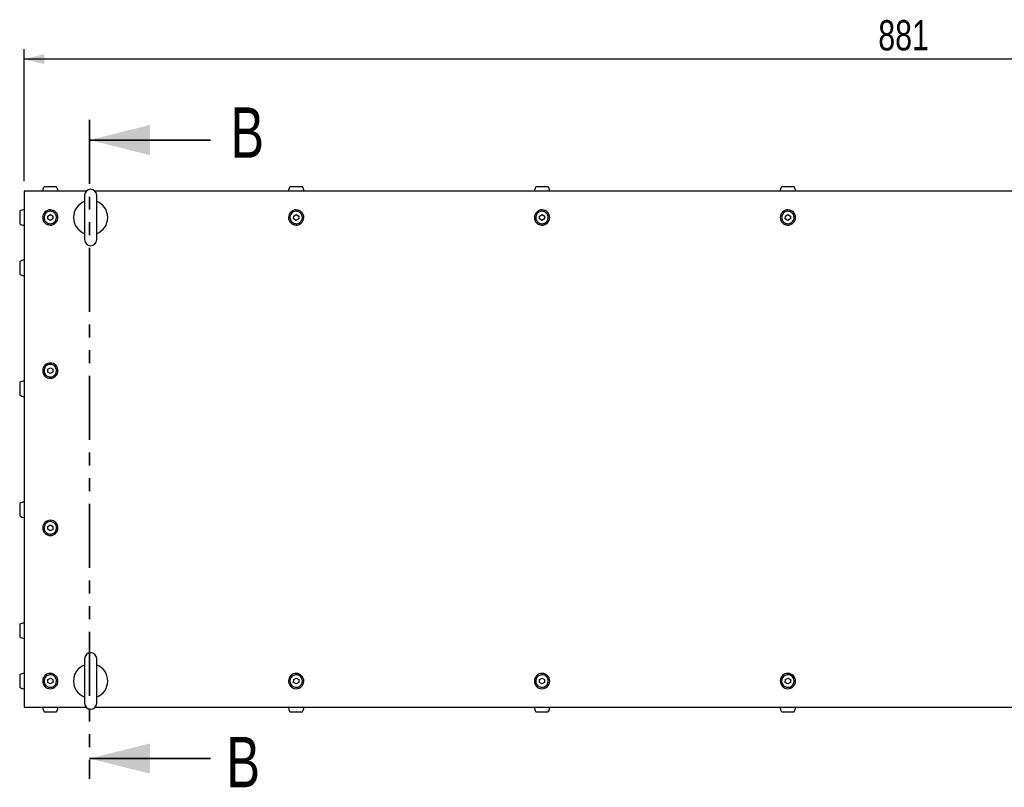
# Model space of a CAD drawing. Header units: millimetres. Extents: x 5 to 595, y 5 to 415.
# Tile 21 of 68: x 134 to 231, y 100 to 177. Entities that reach past the tile are written whole.
import ezdxf

# ---------------------------------------------------------------- set-up
doc = ezdxf.new("R2010")
doc.units = ezdxf.units.MM
doc.linetypes.add('PHANTOM', pattern=[12.7, 6.35, -1.27, 1.27, -1.27, 1.27, -1.27])
doc.layers.add('COTES', color=1, linetype='Continuous')
doc.layers.add('TRAIT-FORT', color=4, linetype='Continuous', lineweight=25)
doc.styles.add('SLDTEXTSTYLE0', font='TXT', dxfattribs={"width": 0.75})
doc.dimstyles.new('SLDDIMSTYLE0', dxfattribs={"dimtxt": 3, "dimasz": 2, "dimexe": 0, "dimexo": 0.0625, "dimgap": 0.75, "dimtad": 1, "dimlfac": 5, "dimrnd": 1e-09, "dimzin": 12, "dimdsep": 46, "dimtxsty": 'SLDTEXTSTYLE0', "dimsah": 1, "dimcen": 0.09, "dimadec": 0, "dimazin": 3, "dimtfac": 1, "dimtofl": 0, "dimtmove": 0, "dimatfit": 3, "dimfxl": 0, "dimfrac": 2, "dimtolj": 1, "dimtzin": 12, "dimarcsym": 0})

# ---------------------------------------------------------------- blocks, each defined once
blk = doc.blocks.new('_D_4')
at = {"layer": 'COTES', "color": 1}
for p, q in [((134.158, 160.57), (134.158, 173.685)), ((310.358, 160.57), (310.358, 173.685)), ((310.358, 172.685), (134.158, 172.685))]:
    blk.add_line(p, q, dxfattribs=at)
for points in [[(134.158, 172.685), (136.158, 172.185), (136.158, 173.185)], [(310.358, 172.685), (308.358, 173.185), (308.358, 172.185)]]:
    blk.add_solid(points, dxfattribs=at)
at = {"layer": 'COTES', "color": 1, "insert": (218.933, 176.553), "char_height": 3, "attachment_point": 1, "style": 'SLDTEXTSTYLE0'}
blk.add_mtext('881', dxfattribs=at)

msp = doc.modelspace()

# ---------------------------------------------------------------- linework, layer by layer
at = {"color": 7, "linetype": 'PHANTOM', "lineweight": 35}
msp.add_line((140.655, 166.6566), (140.655, 101.2838), dxfattribs=at)
at = {"color": 7, "linetype": 'Continuous', "lineweight": 35}
for p, q in [((152.655, 164.6566), (140.655, 164.6566)), ((152.655, 103.2838), (140.655, 103.2838))]:
    msp.add_line(p, q, dxfattribs=at)
for points in [[(140.655, 164.6566), (146.655, 163.1566), (146.655, 166.1566)], [(140.655, 103.2838), (146.655, 101.7838), (146.655, 104.7838)]]:
    msp.add_solid(points, dxfattribs=at)
at = {"layer": 'TRAIT-FORT', "color": 4, "linetype": 'Continuous', "lineweight": 25}
for p, q in [((134.1576, 159.5702), (134.1576, 108.3702)), ((140.3104, 159.5702), (134.1576, 159.5702)), ((303.3104, 159.5702), (141.2048, 159.5702)), ((140.1576, 159.1702), (140.1576, 154.7702)), ((141.3576, 154.7702), (141.3576, 159.1702)), ((133.7176, 157.5896), (133.7176, 156.3506)), ((136.5056, 156.8294), (136.5096, 157.118)), ((136.7536, 156.6816), (136.5056, 156.8294)), ((136.5096, 157.118), (136.7615, 157.2589)), ((137.0056, 156.8225), (136.7536, 156.6816)), ((136.7615, 157.2589), (137.0095, 157.1111)), ((137.0095, 157.1111), (137.0056, 156.8225)), ((160.9056, 156.8294), (160.9096, 157.118)), ((161.1536, 156.6816), (160.9056, 156.8294)), ((160.9096, 157.118), (161.1615, 157.2589)), ((161.4056, 156.8225), (161.1536, 156.6816)), ((161.1615, 157.2589), (161.4095, 157.1111)), ((161.4095, 157.1111), (161.4056, 156.8225)), ((185.3056, 156.8294), (185.3096, 157.118)), ((185.5536, 156.6816), (185.3056, 156.8294)), ((185.3096, 157.118), (185.5615, 157.2589)), ((185.8056, 156.8225), (185.5536, 156.6816)), ((185.5615, 157.2589), (185.8095, 157.1111)), ((185.8095, 157.1111), (185.8056, 156.8225)), ((209.7056, 156.8294), (209.7096, 157.118)), ((209.9536, 156.6816), (209.7056, 156.8294)), ((209.7096, 157.118), (209.9615, 157.2589)), ((210.2056, 156.8225), (209.9536, 156.6816)), ((209.9615, 157.2589), (210.2095, 157.1111)), ((210.2095, 157.1111), (210.2056, 156.8225)), ((133.7176, 152.5896), (133.7176, 151.3506)), ((136.5056, 141.6294), (136.5096, 141.918)), ((136.5096, 141.918), (136.7615, 142.0589)), ((136.7615, 142.0589), (137.0095, 141.9111)), ((137.0095, 141.9111), (137.0056, 141.6225)), ((136.7536, 141.4816), (136.5056, 141.6294)), ((137.0056, 141.6225), (136.7536, 141.4816)), ((133.7176, 140.5896), (133.7176, 139.3506)), ((133.7176, 128.5896), (133.7176, 127.3506)), ((136.5056, 126.0294), (136.5096, 126.318)), ((136.5096, 126.318), (136.7615, 126.4589)), ((136.7615, 126.4589), (137.0095, 126.3111)), ((137.0095, 126.3111), (137.0056, 126.0225)), ((136.7536, 125.8816), (136.5056, 126.0294)), ((137.0056, 126.0225), (136.7536, 125.8816)), ((133.7176, 116.5896), (133.7176, 115.3506)), ((140.1576, 113.1702), (140.1576, 108.7702)), ((141.3576, 108.7702), (141.3576, 113.1702)), ((133.7176, 111.5896), (133.7176, 110.3506)), ((136.5056, 110.8294), (136.5096, 111.118)), ((136.7536, 110.6816), (136.5056, 110.8294)), ((136.5096, 111.118), (136.7615, 111.2589)), ((137.0056, 110.8225), (136.7536, 110.6816)), ((136.7615, 111.2589), (137.0095, 111.1111)), ((137.0095, 111.1111), (137.0056, 110.8225)), ((160.9056, 110.8294), (160.9096, 111.118)), ((161.1536, 110.6816), (160.9056, 110.8294)), ((160.9096, 111.118), (161.1615, 111.2589)), ((161.4056, 110.8225), (161.1536, 110.6816)), ((161.1615, 111.2589), (161.4095, 111.1111)), ((161.4095, 111.1111), (161.4056, 110.8225)), ((185.3056, 110.8294), (185.3096, 111.118)), ((185.5536, 110.6816), (185.3056, 110.8294)), ((185.3096, 111.118), (185.5615, 111.2589)), ((185.8056, 110.8225), (185.5536, 110.6816)), ((185.5615, 111.2589), (185.8095, 111.1111)), ((185.8095, 111.1111), (185.8056, 110.8225)), ((209.7056, 110.8294), (209.7096, 111.118)), ((209.9536, 110.6816), (209.7056, 110.8294)), ((209.7096, 111.118), (209.9615, 111.2589)), ((210.2056, 110.8225), (209.9536, 110.6816)), ((209.9615, 111.2589), (210.2095, 111.1111)), ((210.2095, 111.1111), (210.2056, 110.8225)), ((134.1576, 108.3702), (140.3104, 108.3702)), ((136.1433, 107.9302), (137.376, 107.9302)), ((141.2048, 108.3702), (303.3104, 108.3702)), ((160.5433, 107.9302), (161.776, 107.9302)), ((184.9433, 107.9302), (186.176, 107.9302)), ((209.3433, 107.9302), (210.576, 107.9302))]:
    msp.add_line(p, q, dxfattribs=at)
for centre, radius, start, end in [((140.7576, 159.1702), 0.6, 0, 180), ((140.7576, 156.9702), 1.7, 110.667316, 249.332684), ((140.7576, 156.9702), 1.7, 290.667316, 69.332684), ((134.1576, 156.9702), 0.76, 90, 125.398018), ((136.7576, 156.9702), 0.76, 89.211721, 269.211721), ((136.7576, 156.9702), 0.76, 269.211721, 89.211721), ((161.1576, 156.9702), 0.76, 89.211721, 269.211721), ((161.1576, 156.9702), 0.76, 269.211721, 89.211721), ((185.5576, 156.9702), 0.76, 89.211721, 269.211721), ((185.5576, 156.9702), 0.76, 269.211721, 89.211721), ((209.9576, 156.9702), 0.76, 89.211721, 269.211721), ((209.9576, 156.9702), 0.76, 269.211721, 89.211721), ((134.1576, 156.9702), 0.76, 234.596363, 270), ((140.7576, 154.7702), 0.6, 180, 0), ((134.1576, 151.9702), 0.76, 90, 125.398018), ((134.1576, 151.9702), 0.76, 234.596363, 270), ((136.7576, 141.7702), 0.76, 89.211721, 269.211721), ((136.7576, 141.7702), 0.76, 269.211721, 89.211721), ((134.1576, 139.9702), 0.76, 90, 125.398018), ((134.1576, 139.9702), 0.76, 234.596363, 270), ((134.1576, 127.9702), 0.76, 90, 125.398018), ((134.1576, 127.9702), 0.76, 234.596363, 270), ((136.7576, 126.1702), 0.76, 89.211721, 269.211721), ((136.7576, 126.1702), 0.76, 269.211721, 89.211721), ((134.1576, 115.9702), 0.76, 90, 125.398018), ((134.1576, 115.9702), 0.76, 234.596363, 270), ((140.7576, 113.1702), 0.6, 0, 180), ((140.7576, 110.9702), 1.7, 110.667316, 249.332684), ((140.7576, 110.9702), 1.7, 290.667316, 69.332684), ((134.1576, 110.9702), 0.76, 90, 125.398018), ((136.7576, 110.9702), 0.76, 89.211721, 269.211721), ((136.7576, 110.9702), 0.76, 269.211721, 89.211721), ((161.1576, 110.9702), 0.76, 89.211721, 269.211721), ((161.1576, 110.9702), 0.76, 269.211721, 89.211721), ((185.5576, 110.9702), 0.76, 89.211721, 269.211721), ((185.5576, 110.9702), 0.76, 269.211721, 89.211721), ((209.9576, 110.9702), 0.76, 89.211721, 269.211721), ((209.9576, 110.9702), 0.76, 269.211721, 89.211721), ((134.1576, 110.9702), 0.76, 234.596363, 270), ((140.7576, 108.7702), 0.6, 180, 0)]:
    msp.add_arc(centre, radius, start, end, dxfattribs=at)
for points, knots in [([(136.1437, 160.0071), (136.1136, 159.9639), (136.0485, 159.8701), (136.0054, 159.7164), (135.9999, 159.6127), (135.9976, 159.5702)], [0, 0, 0, 0, 0.3353982, 0.7277012, 1, 1, 1, 1]), ([(137.3764, 160.0102), (137.3765, 160.0102), (137.3767, 160.0102), (137.3382, 160.0102), (137.2249, 160.0102), (137.0576, 160.0102), (136.8569, 160.0102), (136.6448, 160.0102), (136.4456, 160.0102), (136.281, 160.0102), (136.172, 160.0102), (136.137, 160.0102), (136.1385, 160.0102), (136.1387, 160.0102)], [0, 0, 0, 0, 0.0202516, 0.127624, 0.2349969, 0.3423688, 0.4497409, 0.557114, 0.6644862, 0.771859, 0.8792311, 0.9866035, 1, 1, 1, 1]), ([(137.5176, 159.5702), (137.5143, 159.6218), (137.5075, 159.7282), (137.4607, 159.8804), (137.4002, 159.9663), (137.3715, 160.0071)], [0, 0, 0, 0, 0.3300897, 0.6820061, 1, 1, 1, 1]), ([(160.5437, 160.0071), (160.5137, 159.9639), (160.4485, 159.8701), (160.4054, 159.7164), (160.3999, 159.6127), (160.3976, 159.5702)], [0, 0, 0, 0, 0.335398, 0.7277008, 1, 1, 1, 1]), ([(161.7764, 160.0102), (161.7765, 160.0102), (161.7767, 160.0102), (161.7382, 160.0102), (161.6249, 160.0102), (161.4576, 160.0102), (161.2569, 160.0102), (161.0448, 160.0102), (160.8456, 160.0102), (160.6811, 160.0102), (160.572, 160.0102), (160.537, 160.0102), (160.5385, 160.0102), (160.5387, 160.0102)], [0, 0, 0, 0, 0.0202516, 0.127624, 0.234996, 0.3423679, 0.4497415, 0.557113, 0.6644867, 0.7718582, 0.8792312, 0.9866036, 1, 1, 1, 1]), ([(161.9176, 159.5702), (161.9143, 159.6218), (161.9075, 159.7282), (161.8607, 159.8804), (161.8002, 159.9663), (161.7715, 160.0071)], [0, 0, 0, 0, 0.3300879, 0.6820044, 1, 1, 1, 1]), ([(184.9437, 160.0071), (184.9136, 159.9639), (184.8485, 159.8701), (184.8054, 159.7164), (184.7999, 159.6127), (184.7976, 159.5702)], [0, 0, 0, 0, 0.3354028, 0.7277034, 1, 1, 1, 1]), ([(186.1764, 160.0102), (186.1765, 160.0102), (186.1767, 160.0102), (186.1382, 160.0102), (186.0249, 160.0102), (185.8576, 160.0102), (185.6569, 160.0102), (185.4448, 160.0102), (185.2456, 160.0102), (185.0811, 160.0102), (184.972, 160.0102), (184.937, 160.0102), (184.9385, 160.0102), (184.9387, 160.0102)], [0, 0, 0, 0, 0.02025161, 0.12762404, 0.23499611, 0.34237041, 0.4497411, 0.55711573, 0.66448655, 0.77185817, 0.87923113, 0.98660355, 1, 1, 1, 1]), ([(186.3176, 159.5702), (186.3143, 159.6218), (186.3075, 159.7282), (186.2607, 159.8804), (186.2002, 159.9663), (186.1715, 160.0071)], [0, 0, 0, 0, 0.3300892, 0.6820031, 1, 1, 1, 1]), ([(209.3437, 160.0071), (209.3136, 159.9639), (209.2485, 159.8701), (209.2054, 159.7164), (209.1999, 159.6127), (209.1976, 159.5702)], [0, 0, 0, 0, 0.335398, 0.7277008, 1, 1, 1, 1]), ([(210.5764, 160.0102), (210.5765, 160.0102), (210.5767, 160.0102), (210.5382, 160.0102), (210.4249, 160.0102), (210.2576, 160.0102), (210.0569, 160.0102), (209.8448, 160.0102), (209.6456, 160.0102), (209.481, 160.0102), (209.372, 160.0102), (209.337, 160.0102), (209.3385, 160.0102), (209.3387, 160.0102)], [0, 0, 0, 0, 0.0202517, 0.1276234, 0.2349972, 0.3423667, 0.4497403, 0.5571119, 0.6644857, 0.7718597, 0.8792311, 0.9866036, 1, 1, 1, 1]), ([(210.7176, 159.5702), (210.7143, 159.6218), (210.7075, 159.7282), (210.6607, 159.8804), (210.6002, 159.9663), (210.5715, 160.0071)], [0, 0, 0, 0, 0.3300892, 0.6820031, 1, 1, 1, 1]), ([(136.749, 156.3506), (136.6795, 156.3584), (136.5403, 156.3741), (136.3563, 156.4834), (136.2175, 156.6426), (136.1396, 156.8402), (136.1313, 157.052), (136.1937, 157.2547), (136.3197, 157.4253), (136.4948, 157.5446), (136.6533, 157.5866), (136.8137, 157.5929), (136.9749, 157.5633), (137.1588, 157.4579), (137.2977, 157.2976), (137.3756, 157.1004), (137.3838, 156.8885), (137.3215, 156.6858), (137.1955, 156.5151), (137.0203, 156.3963), (136.8619, 156.3527), (136.7708, 156.351), (136.749, 156.3506)], [0, 0, 0, 0, 0.0536862, 0.1073726, 0.1610588, 0.214745, 0.2684313, 0.3221176, 0.3758037, 0.42949, 0.4831765, 0.5000002, 0.5536865, 0.6073728, 0.661059, 0.7147452, 0.7684314, 0.8221175, 0.8758042, 0.9294898, 0.9831763, 1, 1, 1, 1]), ([(161.149, 156.3506), (161.0795, 156.3584), (160.9403, 156.3741), (160.7563, 156.4834), (160.6175, 156.6426), (160.5396, 156.8402), (160.5313, 157.052), (160.5937, 157.2547), (160.7197, 157.4253), (160.8948, 157.5446), (161.0533, 157.5866), (161.2137, 157.5929), (161.3749, 157.5633), (161.5588, 157.4579), (161.6977, 157.2976), (161.7756, 157.1004), (161.7838, 156.8885), (161.7214, 156.6858), (161.5955, 156.5151), (161.4203, 156.3963), (161.2619, 156.3527), (161.1708, 156.351), (161.149, 156.3506)], [0, 0, 0, 0, 0.0536863, 0.1073733, 0.1610595, 0.2147455, 0.2684317, 0.322118, 0.3758042, 0.4294905, 0.4831763, 0.5, 0.5536862, 0.6073733, 0.6610595, 0.7147455, 0.7684317, 0.822118, 0.8758042, 0.9294905, 0.9831763, 1, 1, 1, 1]), ([(185.549, 156.3506), (185.4795, 156.3584), (185.3403, 156.3741), (185.1563, 156.4834), (185.0175, 156.6426), (184.9396, 156.8402), (184.9313, 157.052), (184.9937, 157.2547), (185.1197, 157.4253), (185.2948, 157.5446), (185.4533, 157.5866), (185.6137, 157.5929), (185.7749, 157.5633), (185.9588, 157.4579), (186.0977, 157.2976), (186.1756, 157.1004), (186.1838, 156.8885), (186.1215, 156.6858), (185.9955, 156.5151), (185.8203, 156.3963), (185.6619, 156.3527), (185.5708, 156.351), (185.549, 156.3506)], [0, 0, 0, 0, 0.0536862, 0.1073719, 0.1610581, 0.2147446, 0.2684308, 0.3221166, 0.3758028, 0.429489, 0.4831763, 0.5, 0.5536862, 0.6073719, 0.6610581, 0.7147446, 0.7684308, 0.8221166, 0.8758028, 0.929489, 0.9831763, 1, 1, 1, 1]), ([(209.949, 156.3506), (209.8795, 156.3584), (209.7403, 156.3741), (209.5563, 156.4834), (209.4175, 156.6426), (209.3396, 156.8402), (209.3313, 157.052), (209.3937, 157.2547), (209.5197, 157.4253), (209.6948, 157.5446), (209.8533, 157.5866), (210.0137, 157.5929), (210.1749, 157.5633), (210.3588, 157.4579), (210.4977, 157.2976), (210.5756, 157.1004), (210.5838, 156.8885), (210.5215, 156.6858), (210.3955, 156.5151), (210.2203, 156.3963), (210.0619, 156.3527), (209.9708, 156.351), (209.949, 156.3506)], [0, 0, 0, 0, 0.0536847, 0.1073718, 0.161058, 0.214744, 0.2684301, 0.3221164, 0.3758017, 0.4294893, 0.4831736, 0.4999988, 0.5536835, 0.6073706, 0.6610568, 0.7147428, 0.7684291, 0.8221154, 0.8758025, 0.9294875, 0.9831747, 1, 1, 1, 1]), ([(136.749, 141.1506), (136.6795, 141.1584), (136.5403, 141.1741), (136.3563, 141.2834), (136.2175, 141.4426), (136.1396, 141.6402), (136.1313, 141.852), (136.1937, 142.0547), (136.3197, 142.2253), (136.4948, 142.3446), (136.6533, 142.3866), (136.8137, 142.3929), (136.9749, 142.3633), (137.1588, 142.2579), (137.2977, 142.0976), (137.3756, 141.9004), (137.3838, 141.6885), (137.3215, 141.4858), (137.1955, 141.3151), (137.0203, 141.1963), (136.8619, 141.1527), (136.7708, 141.151), (136.749, 141.1506)], [0, 0, 0, 0, 0.0536862, 0.1073727, 0.1610587, 0.2147453, 0.2684311, 0.3221175, 0.3758038, 0.42949, 0.4831765, 0.5000002, 0.5536864, 0.6073729, 0.6610589, 0.7147451, 0.7684313, 0.8221174, 0.8758042, 0.9294898, 0.9831763, 1, 1, 1, 1]), ([(136.749, 125.5506), (136.6795, 125.5584), (136.5403, 125.5741), (136.3563, 125.6834), (136.2175, 125.8426), (136.1396, 126.0402), (136.1313, 126.252), (136.1937, 126.4547), (136.3197, 126.6253), (136.4948, 126.7446), (136.6533, 126.7866), (136.8137, 126.7929), (136.9749, 126.7633), (137.1588, 126.6579), (137.2977, 126.4976), (137.3756, 126.3004), (137.3838, 126.0885), (137.3215, 125.8858), (137.1955, 125.7151), (137.0203, 125.5963), (136.8619, 125.5527), (136.7708, 125.551), (136.749, 125.5506)], [0, 0, 0, 0, 0.0536862, 0.1073725, 0.1610585, 0.2147447, 0.2684309, 0.3221176, 0.3758039, 0.4294901, 0.4831766, 0.5000003, 0.5536865, 0.6073728, 0.6610593, 0.7147455, 0.7684318, 0.8221175, 0.8758042, 0.9294898, 0.9831763, 1, 1, 1, 1]), ([(136.749, 110.3506), (136.6795, 110.3584), (136.5403, 110.3741), (136.3563, 110.4834), (136.2175, 110.6426), (136.1396, 110.8402), (136.1313, 111.052), (136.1937, 111.2547), (136.3197, 111.4253), (136.4948, 111.5446), (136.6533, 111.5866), (136.8137, 111.5929), (136.9749, 111.5633), (137.1588, 111.4579), (137.2977, 111.2976), (137.3756, 111.1004), (137.3838, 110.8885), (137.3215, 110.6858), (137.1955, 110.5151), (137.0203, 110.3963), (136.8619, 110.3527), (136.7708, 110.351), (136.749, 110.3506)], [0, 0, 0, 0, 0.0536862, 0.1073726, 0.1610591, 0.2147453, 0.2684316, 0.3221176, 0.3758039, 0.4294901, 0.4831766, 0.5000003, 0.5536866, 0.6073729, 0.6610588, 0.7147451, 0.7684313, 0.8221178, 0.8758039, 0.9294899, 0.9831763, 1, 1, 1, 1]), ([(161.149, 110.3506), (161.0795, 110.3584), (160.9403, 110.3741), (160.7563, 110.4834), (160.6175, 110.6426), (160.5396, 110.8402), (160.5313, 111.052), (160.5937, 111.2547), (160.7197, 111.4253), (160.8948, 111.5446), (161.0533, 111.5866), (161.2137, 111.5929), (161.3749, 111.5633), (161.5588, 111.4579), (161.6977, 111.2976), (161.7756, 111.1004), (161.7838, 110.8885), (161.7215, 110.6858), (161.5955, 110.5151), (161.4203, 110.3963), (161.2619, 110.3527), (161.1708, 110.351), (161.149, 110.3506)], [0, 0, 0, 0, 0.0536863, 0.1073732, 0.1610598, 0.2147458, 0.2684321, 0.322118, 0.3758044, 0.4294906, 0.4831764, 0.5000001, 0.5536864, 0.6073733, 0.6610593, 0.7147453, 0.7684316, 0.8221183, 0.875804, 0.9294906, 0.9831763, 1, 1, 1, 1]), ([(185.549, 110.3506), (185.4795, 110.3584), (185.3403, 110.3741), (185.1563, 110.4834), (185.0175, 110.6426), (184.9396, 110.8402), (184.9313, 111.052), (184.9937, 111.2547), (185.1197, 111.4253), (185.2948, 111.5446), (185.4533, 111.5866), (185.6137, 111.5929), (185.7749, 111.5633), (185.9588, 111.4579), (186.0977, 111.2976), (186.1756, 111.1004), (186.1838, 110.8885), (186.1215, 110.6858), (185.9955, 110.5151), (185.8203, 110.3963), (185.6619, 110.3527), (185.5708, 110.351), (185.549, 110.3506)], [0, 0, 0, 0, 0.0536862, 0.1073719, 0.1610584, 0.2147449, 0.2684311, 0.3221166, 0.3758029, 0.4294891, 0.4831764, 0.5000001, 0.5536863, 0.607372, 0.6610579, 0.7147444, 0.7684306, 0.8221169, 0.8758026, 0.9294892, 0.9831763, 1, 1, 1, 1]), ([(209.949, 110.3506), (209.8795, 110.3584), (209.7403, 110.3741), (209.5563, 110.4834), (209.4175, 110.6426), (209.3396, 110.8402), (209.3313, 111.052), (209.3937, 111.2547), (209.5197, 111.4253), (209.6948, 111.5446), (209.8533, 111.5866), (210.0137, 111.5929), (210.1749, 111.5633), (210.3588, 111.4579), (210.4977, 111.2976), (210.5756, 111.1004), (210.5838, 110.8885), (210.5215, 110.6858), (210.3955, 110.5151), (210.2203, 110.3963), (210.0619, 110.3527), (209.9708, 110.351), (209.949, 110.3506)], [0, 0, 0, 0, 0.0536847, 0.1073717, 0.1610583, 0.2147442, 0.2684305, 0.3221164, 0.3758019, 0.4294893, 0.4831737, 0.4999989, 0.5536837, 0.6073706, 0.6610566, 0.7147426, 0.7684289, 0.8221156, 0.8758023, 0.9294876, 0.9831747, 1, 1, 1, 1]), ([(135.9976, 108.3702), (136.0009, 108.3187), (136.0076, 108.2123), (136.0547, 108.0594), (136.1158, 107.9728), (136.145, 107.9313)], [0, 0, 0, 0, 0.3283704, 0.6784467, 1, 1, 1, 1]), ([(137.3726, 107.9351), (137.4022, 107.9778), (137.4669, 108.071), (137.5097, 108.2241), (137.5153, 108.3278), (137.5176, 108.3702)], [0, 0, 0, 0, 0.3323699, 0.7264609, 1, 1, 1, 1]), ([(160.3976, 108.3702), (160.4009, 108.3187), (160.4076, 108.2123), (160.4547, 108.0594), (160.5158, 107.9728), (160.545, 107.9313)], [0, 0, 0, 0, 0.3283704, 0.6784467, 1, 1, 1, 1]), ([(161.7726, 107.9351), (161.8022, 107.9778), (161.8669, 108.071), (161.9097, 108.2241), (161.9153, 108.3278), (161.9176, 108.3702)], [0, 0, 0, 0, 0.3323697, 0.7264605, 1, 1, 1, 1]), ([(184.7976, 108.3702), (184.8009, 108.3187), (184.8076, 108.2123), (184.8547, 108.0594), (184.9158, 107.9728), (184.945, 107.9313)], [0, 0, 0, 0, 0.3283704, 0.6784467, 1, 1, 1, 1]), ([(186.1726, 107.9351), (186.2022, 107.9778), (186.2669, 108.071), (186.3097, 108.2241), (186.3153, 108.3278), (186.3176, 108.3702)], [0, 0, 0, 0, 0.33237, 0.7264612, 1, 1, 1, 1]), ([(209.1976, 108.3702), (209.2009, 108.3187), (209.2076, 108.2123), (209.2547, 108.0594), (209.3158, 107.9728), (209.345, 107.9313)], [0, 0, 0, 0, 0.3283704, 0.6784467, 1, 1, 1, 1]), ([(210.5726, 107.9351), (210.6022, 107.9778), (210.6669, 108.071), (210.7097, 108.2241), (210.7153, 108.3278), (210.7176, 108.3702)], [0, 0, 0, 0, 0.3323697, 0.7264605, 1, 1, 1, 1])]:
    msp.add_open_spline(points, degree=3, knots=knots, dxfattribs=at)

# ---------------------------------------------------------------- texts
at = {"color": 7, "linetype": 'Continuous', "char_height": 5, "attachment_point": 1, "style": 'SLDTEXTSTYLE0'}
for insert in [(154.63, 167.8962), (154.2273, 105.428)]:
    msp.add_mtext('B', dxfattribs=dict(at, insert=insert))

# ---------------------------------------------------------------- dimensions: what is measured, and where the dimension line sits
at = {"layer": 'COTES', "color": 1}
dim = msp.add_linear_dim(base=(134.1576, 172.6854), p1=(310.3576, 159.5702), p2=(134.1576, 159.5702), angle=0, dimstyle='SLDDIMSTYLE0', dxfattribs=at)
dim.commit()
dim.dimension.update_dxf_attribs({"geometry": '_D_4', "text_midpoint": (222.2576, 172.6854), "dimtype": 160})

doc.saveas('drawing.dxf')
